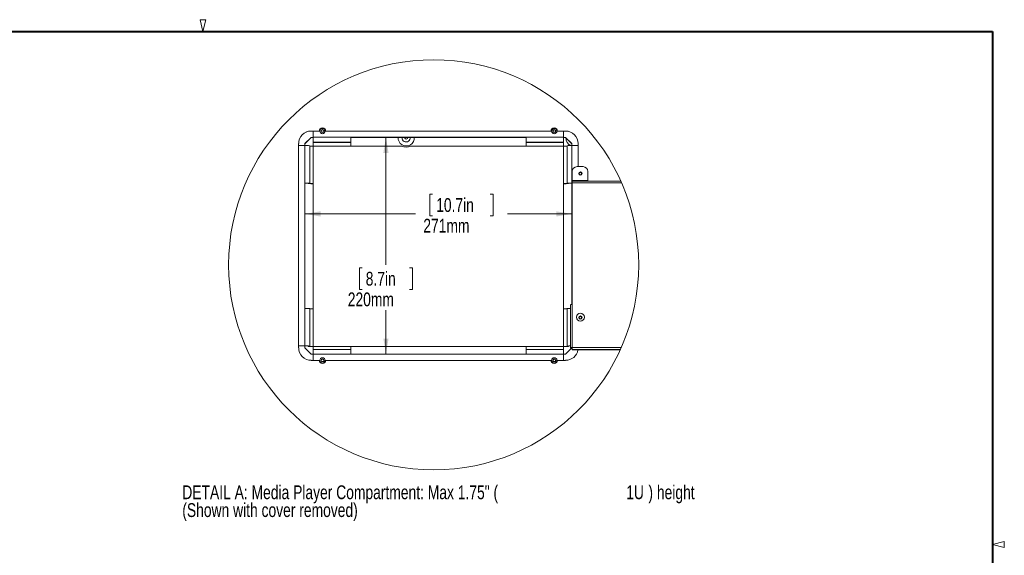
# Model space of a CAD drawing. Header units: millimetres. Extents: x 13 to 419, y 7 to 273.
# Tile 11 of 11: x 169 to 419, y 137 to 273. Entities that reach past the tile are written whole.
import ezdxf

# ---------------------------------------------------------------- set-up
doc = ezdxf.new("R2010")
doc.units = ezdxf.units.MM
doc.styles.add('SLDTEXTSTYLE1', font='TXT', dxfattribs={"width": 0.75})
doc.dimstyles.new('SLDDIMSTYLE1', dxfattribs={"dimtxt": 3.5, "dimasz": 3.9624, "dimexe": 0, "dimexo": 0.0625, "dimgap": 0.875, "dimtad": 0, "dimtih": 1, "dimtoh": 1, "dimdec": 0, "dimlfac": 4, "dimrnd": 1e-09, "dimzin": 12, "dimdsep": 46, "dimtxsty": 'SLDTEXTSTYLE1', "dimsah": 1, "dimcen": 0.09, "dimadec": 0, "dimazin": 3, "dimtfac": 1, "dimtdec": 0, "dimtofl": 0, "dimtmove": 0, "dimatfit": 3, "dimfxl": 1, "dimfrac": 2, "dimtolj": 1, "dimtzin": 12, "dimarcsym": 0})

# ---------------------------------------------------------------- blocks, each defined once
blk = doc.blocks.new('SW_NOTE_4')
at = {"color": 0, "linetype": 'Continuous', "lineweight": 0, "char_height": 3.5, "attachment_point": 1, "style": 'SLDTEXTSTYLE1'}
for s, insert in [('DETAIL A: Media Player Compartment: Max 1.75" (', (0, 4.51)), ('1U', (112.53, 4.5)), (') height', (118.17, 4.51)), ('(Shown with cover removed)', (0, -0.01))]:
    blk.add_mtext(s, dxfattribs=dict(at, insert=insert))
blk = doc.blocks.new('_D')
at = {"color": 7, "linetype": 'Continuous', "lineweight": 0}
for p, q in [((262.29, 242.93), (262.29, 210.59)), ((256.28, 209.88), (255.57, 209.88)), ((255.57, 209.88), (255.57, 204.32)), ((268.3, 209.88), (269.01, 209.88)), ((269.01, 209.88), (269.01, 204.32)), ((255.57, 204.32), (256.28, 204.32)), ((269.01, 204.32), (268.3, 204.32)), ((262.29, 187.95), (262.29, 199.09))]:
    blk.add_line(p, q, dxfattribs=at)
for points in [[(262.29, 242.93), (261.63, 238.97), (262.95, 238.97)], [(262.29, 187.95), (262.95, 191.91), (261.63, 191.91)]]:
    blk.add_solid(points, dxfattribs=at)
at = {"color": 7, "linetype": 'Continuous', "lineweight": 0, "char_height": 3.5, "attachment_point": 1, "style": 'SLDTEXTSTYLE1'}
for s, insert in [('8.7in', (257.16, 208.83, -150.21)), ('220mm', (252.61, 203.6, -150.21))]:
    blk.add_mtext(s, dxfattribs=dict(at, insert=insert))
blk = doc.blocks.new('_D_1')
at = {"color": 7, "linetype": 'Continuous', "lineweight": 0}
for p, q in [((274.13, 228.55), (273.42, 228.55)), ((273.42, 228.55), (273.42, 222.99)), ((288.74, 228.55), (289.45, 228.55)), ((289.45, 228.55), (289.45, 222.99)), ((241.73, 223.51), (269.75, 223.51)), ((273.42, 222.99), (274.13, 222.99)), ((289.45, 222.99), (288.74, 222.99)), ((309.42, 223.51), (293.11, 223.51))]:
    blk.add_line(p, q, dxfattribs=at)
for points in [[(241.73, 223.51), (245.7, 222.85), (245.7, 224.17)], [(309.42, 223.51), (305.46, 224.17), (305.46, 222.85)]]:
    blk.add_solid(points, dxfattribs=at)
at = {"color": 7, "linetype": 'Continuous', "lineweight": 0, "char_height": 3.5, "attachment_point": 1, "style": 'SLDTEXTSTYLE1'}
for s, insert in [('10.7in', (275.02, 227.51, -150.21)), ('271mm', (271.76, 222.27, -150.21))]:
    blk.add_mtext(s, dxfattribs=dict(at, insert=insert))

msp = doc.modelspace()

# ---------------------------------------------------------------- linework, layer by layer
at = {"color": 7, "linetype": 'Continuous', "lineweight": 0}
for p, q in [((215.9, 269.75), (215.15, 272.75)), ((215.15, 272.75), (216.65, 272.75)), ((215.9, 269.75), (216.65, 272.75)), ((241.73, 241.33), (243.32, 242.92)), ((243.32, 242.9), (241.73, 241.31)), ((243.83, 242.92), (243.32, 242.92)), ((243.32, 242.92), (243.32, 242.9)), ((243.83, 242.9), (243.32, 242.9)), ((245.4, 244.53), (243.33, 244.53)), ((243.33, 244.53), (243.33, 244.52)), ((245.4, 244.52), (243.33, 244.52)), ((243.83, 244.52), (243.83, 242.93)), ((253.35, 242.93), (243.83, 242.93)), ((243.83, 241.66), (243.83, 242.93)), ((245.4, 244.52), (245.4, 244.53)), ((245.54, 244.51), (245.54, 244.5)), ((245.83, 244.51), (245.83, 244.51)), ((246.59, 244.51), (246.59, 244.51)), ((246.88, 244.5), (246.88, 244.51)), ((304.14, 244.53), (247.02, 244.53)), ((247.02, 244.53), (247.02, 244.52)), ((304.14, 244.52), (247.02, 244.52)), ((253.35, 242.93), (253.35, 241.66)), ((297.8, 242.93), (253.35, 242.93)), ((297.8, 242.92), (253.35, 242.92)), ((297.8, 242.9), (253.35, 242.9)), ((266.36, 242.82), (266.37, 242.9)), ((267.09, 242.9), (267.08, 242.81)), ((267.77, 242.82), (267.76, 242.9)), ((267.77, 242.81), (267.76, 242.9)), ((307.33, 242.93), (297.8, 242.93)), ((297.8, 241.66), (297.8, 242.93)), ((304.14, 244.52), (304.14, 244.53)), ((304.27, 244.51), (304.27, 244.5)), ((304.57, 244.51), (304.57, 244.51)), ((305.32, 244.51), (305.32, 244.51)), ((305.62, 244.5), (305.62, 244.51)), ((307.83, 244.53), (305.76, 244.53)), ((305.76, 244.53), (305.76, 244.52)), ((307.83, 244.52), (305.76, 244.52)), ((307.33, 242.93), (307.33, 244.52)), ((307.33, 242.93), (307.33, 241.66)), ((307.84, 242.92), (307.33, 242.92)), ((307.84, 242.9), (307.33, 242.9)), ((307.83, 244.52), (307.83, 244.53)), ((307.84, 242.92), (309.42, 241.33)), ((307.84, 242.9), (307.84, 242.92)), ((309.42, 241.31), (307.84, 242.9)), ((240.15, 241.35), (240.15, 189.57)), ((241.73, 240.83), (240.15, 240.83)), ((241.73, 241.33), (241.73, 240.83)), ((241.73, 240.83), (241.73, 231.31)), ((242.97, 240.8), (242.97, 231.28)), ((253.35, 241.66), (243.83, 241.66)), ((243.83, 241.66), (243.83, 241.58)), ((253.35, 241.58), (243.83, 241.58)), ((243.83, 241.58), (243.83, 240.71)), ((243.83, 240.71), (243.83, 231.18)), ((253.35, 240.71), (243.83, 240.71)), ((253.35, 241.58), (253.35, 241.66)), ((253.35, 240.71), (253.35, 241.58)), ((266.3, 240.71), (253.35, 240.71)), ((297.8, 240.71), (268.55, 240.71)), ((307.33, 241.66), (297.8, 241.66)), ((297.8, 241.66), (297.8, 241.58)), ((307.33, 241.58), (297.8, 241.58)), ((297.8, 241.58), (297.8, 240.71)), ((307.33, 240.71), (297.8, 240.71)), ((307.33, 241.58), (307.33, 241.66)), ((307.33, 240.71), (307.33, 241.58)), ((307.33, 231.18), (307.33, 240.71)), ((308.19, 231.28), (308.19, 240.8)), ((309.42, 240.83), (309.42, 241.33)), ((309.42, 231.31), (309.42, 240.83)), ((311, 240.83), (309.42, 240.83)), ((311, 235.5), (311, 241.35)), ((310.77, 235.5), (312.25, 235.5)), ((309.52, 231.96), (309.52, 234.25)), ((313.5, 234.25), (313.5, 231.96)), ((241.73, 231.31), (241.73, 199.57)), ((242.59, 231.28), (242.59, 231.2)), ((242.59, 231.2), (242.97, 231.2)), ((242.97, 231.28), (242.97, 231.2)), ((243.83, 231.18), (243.83, 199.44)), ((307.33, 199.44), (307.33, 231.18)), ((308.19, 231.2), (308.19, 231.28)), ((308.57, 231.2), (308.57, 231.28)), ((309.42, 229.36), (309.42, 231.31)), ((313.5, 231.96), (309.52, 231.96)), ((309.52, 231.96), (309.52, 231.85)), ((321.82, 231.85), (309.52, 231.85)), ((309.52, 231.4), (309.52, 231.85)), ((309.52, 231.4), (309.52, 200.51)), ((322.02, 231.4), (309.52, 231.4)), ((313.5, 231.85), (313.5, 231.96)), ((309.42, 229.36), (309.42, 201.56)), ((309.05, 189.61), (309.05, 200.5)), ((309.42, 201.56), (309.42, 201.56)), ((309.42, 200.51), (309.42, 201.56)), ((309.52, 200.51), (309.52, 189.62)), ((241.73, 199.57), (241.73, 190.05)), ((242.97, 199.54), (242.97, 190.02)), ((243.83, 199.44), (243.83, 189.92)), ((307.33, 189.92), (307.33, 199.44)), ((308.19, 190.02), (308.19, 199.54)), ((240.15, 190.05), (241.73, 190.05)), ((241.73, 190.04), (240.15, 190.04)), ((241.73, 190.04), (241.73, 190.05)), ((241.73, 190.04), (241.73, 189.53)), ((242.97, 190.02), (242.59, 190.02)), ((242.59, 190.02), (242.59, 189.94)), ((242.59, 189.94), (242.97, 189.94)), ((242.97, 190.02), (242.97, 189.94)), ((243.83, 189.92), (253.35, 189.92)), ((243.83, 189.92), (243.83, 189.16)), ((253.35, 189.16), (253.35, 189.92)), ((253.35, 189.92), (297.8, 189.92)), ((297.8, 189.92), (307.33, 189.92)), ((297.8, 189.92), (297.8, 189.16)), ((307.33, 189.16), (307.33, 189.92)), ((308.57, 190.02), (308.19, 190.02)), ((308.19, 189.94), (308.19, 190.02)), ((308.19, 189.94), (308.57, 189.94)), ((308.57, 189.94), (308.57, 190.02)), ((243.32, 187.94), (241.73, 189.53)), ((243.32, 187.94), (243.83, 187.94)), ((253.35, 189.16), (243.83, 189.16)), ((243.83, 187.95), (243.83, 189.16)), ((243.83, 187.95), (253.35, 187.95)), ((243.83, 187.95), (243.83, 186.39)), ((253.35, 189.16), (253.35, 187.95)), ((253.35, 187.95), (297.8, 187.95)), ((307.33, 189.16), (297.8, 189.16)), ((297.8, 187.95), (297.8, 189.16)), ((297.8, 187.95), (307.33, 187.95)), ((307.33, 189.16), (307.33, 187.95)), ((307.33, 186.39), (307.33, 187.95)), ((307.33, 187.94), (307.84, 187.94)), ((309.42, 189.53), (307.84, 187.94)), ((309.3, 189.61), (309.05, 189.61)), ((309.05, 189.61), (309.05, 189.51)), ((309.05, 189.51), (309.3, 189.51)), ((309.3, 189.61), (309.3, 189.51)), ((309.42, 189.53), (309.42, 189.57)), ((321.93, 189.62), (309.52, 189.62)), ((309.52, 189.62), (309.52, 189.15)), ((321.72, 189.15), (309.52, 189.15)), ((309.52, 189.15), (309.52, 189.05)), ((309.52, 189.05), (321.68, 189.05)), ((321.68, 189.05), (309.52, 189.05)), ((309.52, 189.05), (309.52, 189.05)), ((243.33, 186.39), (245.4, 186.39)), ((245.54, 186.39), (245.54, 186.38)), ((245.83, 186.39), (245.83, 186.39)), ((246.59, 186.39), (246.59, 186.39)), ((246.88, 186.38), (246.88, 186.39)), ((247.02, 186.39), (304.14, 186.39)), ((304.27, 186.39), (304.27, 186.38)), ((304.57, 186.39), (304.57, 186.39)), ((305.32, 186.39), (305.32, 186.39)), ((305.62, 186.38), (305.62, 186.39)), ((305.76, 186.39), (307.83, 186.39)), ((416.05, 139.7), (419.05, 140.45)), ((419.05, 138.95), (419.05, 140.45)), ((416.05, 139.7), (419.05, 138.95))]:
    msp.add_line(p, q, dxfattribs=at)
at = {"color": 7, "linetype": 'Continuous', "lineweight": 40}
for p, q in [((15.75, 269.75), (416.05, 269.75)), ((416.05, 269.75), (416.05, 9.65))]:
    msp.add_line(p, q, dxfattribs=at)
at = {"color": 7, "linetype": 'Continuous', "lineweight": 0}
for centre, radius in [((274.38, 210.61), 51.98), ((246.21, 244.51), 0.674), ((246.21, 244.51), 0.375), ((246.21, 244.51), 0.375), ((246.21, 244.51), 0.312), ((304.95, 244.51), 0.674), ((304.95, 244.51), 0.375), ((304.95, 244.51), 0.375), ((304.95, 244.51), 0.312), ((311.59, 233.73), 0.412), ((311.59, 233.72), 0.375), ((311.59, 233.72), 0.307), ((311.59, 197.34), 1), ((311.59, 197.23), 0.412), ((311.59, 197.22), 0.375), ((311.59, 197.22), 0.307), ((246.21, 186.39), 0.674), ((246.21, 186.39), 0.375), ((246.21, 186.39), 0.375), ((246.21, 186.39), 0.312), ((304.95, 186.39), 0.674), ((304.95, 186.39), 0.375), ((304.95, 186.39), 0.375), ((304.95, 186.39), 0.312)]:
    msp.add_circle(centre, radius, dxfattribs=at)
for centre, radius, start, end in [((246.21, 244.52), 0.813, 0.4523, 179.5477), ((246.21, 244.52), 0.813, 0.4523, 179.5477), ((246.21, 244.51), 0.375, 0.0114, 179.9886), ((246.21, 244.49), 0.312, 0.0117, 179.9883), ((304.95, 244.52), 0.812, 0.4524, 179.5476), ((304.95, 244.52), 0.812, 0.4524, 179.5476), ((304.95, 244.51), 0.375, 0.0124, 179.9876), ((304.95, 244.49), 0.313, 1.5157, 178.4843), ((243.33, 241.35), 3.17, 89.9931, 179.9913), ((243.33, 241.35), 3.17, 89.9921, 179.9923), ((267.42, 242.8), 2.06, 177.114, 2.886), ((267.42, 242.82), 1.06, 180.0111, 4.3603), ((267.42, 242.82), 0.344, 166.3854, 359.9925), ((307.83, 241.35), 3.17, 0.0078, 90.0077), ((307.83, 241.35), 3.17, 0.0081, 90.0074), ((309.92, 242.8), 2.06, 177.8535, 252.2725), ((242.04, 227.49), 13.35, 86.0097, 91.3279), ((243.61, 249.95), 9.25, 266.011, 271.3263), ((267.42, 242.81), 2.38, 241.8909, 298.1091), ((307.54, 249.95), 9.25, 268.6736, 273.9891), ((309.12, 227.49), 13.35, 88.6722, 93.9902), ((310.76, 234.25), 1.25, 89.993, 179.992), ((312.25, 234.25), 1.25, 0.0077, 90.0074), ((311.59, 233.72), 0.412, 89.9905, 179.994), ((311.59, 233.71), 0.307, 0.0101, 179.9899), ((311.59, 233.72), 0.412, 0.006, 90.0095), ((242.04, 217.97), 13.34, 86.0074, 91.3288), ((241.95, 222.08), 9.23, 86.005, 91.3323), ((243.52, 244.51), 13.34, 266.0086, 271.329), ((243.61, 240.42), 9.24, 266.0084, 271.3289), ((307.64, 244.51), 13.34, 268.6711, 273.9913), ((307.54, 240.42), 9.24, 268.671, 273.9917), ((309.12, 217.97), 13.34, 88.6712, 93.9925), ((309.21, 222.08), 9.23, 88.6676, 93.995), ((310.06, 229.36), 0.635, 149.0267, 179.9984), ((309.4, 195.56), 4.96, 88.6669, 93.9942), ((310.06, 201.56), 0.635, 180.0003, 210.9733), ((310.06, 201.56), 0.635, 180.0037, 210.9698), ((242.04, 186.22), 13.35, 86.0097, 91.3279), ((243.61, 208.69), 9.25, 266.011, 271.3263), ((307.54, 208.69), 9.25, 268.6736, 273.9891), ((308.95, 189.09), 10.48, 89.4377, 94.1862), ((311.59, 197.33), 1, 0.0115, 179.9885), ((311.59, 197.22), 0.412, 0.0124, 179.9876), ((311.59, 197.21), 0.307, 0.0119, 179.9881), ((242.04, 176.71), 13.34, 86.0074, 91.3288), ((241.95, 180.82), 9.23, 86.005, 91.3323), ((243.52, 203.25), 13.34, 266.0086, 271.329), ((243.61, 199.16), 9.24, 266.0084, 271.3289), ((307.64, 203.25), 13.34, 268.6711, 273.9913), ((307.54, 199.15), 9.24, 268.671, 273.9917), ((308.86, 182.42), 7.63, 88.5475, 95.0764), ((308.98, 185.51), 4.53, 89.0265, 95.1991), ((243.33, 189.57), 3.17, 180.0075, 270.0081), ((307.83, 189.57), 3.17, 269.9934, 350.6356), ((309.4, 184.66), 4.96, 88.6669, 93.9942), ((309.46, 187.32), 2.29, 88.6673, 93.9939), ((246.21, 186.4), 0.813, 180.4523, 359.5477), ((246.21, 186.39), 0.375, 0.0114, 179.9886), ((246.21, 186.37), 0.312, 0.0117, 179.9883), ((304.95, 186.4), 0.812, 180.4524, 359.5476), ((304.95, 186.39), 0.375, 0.0124, 179.9876), ((304.95, 186.37), 0.312, 0.0126, 179.9874)]:
    msp.add_arc(centre, radius, start, end, dxfattribs=at)
msp.add_open_spline([(309.3, 189.51), (309.31, 189.52), (309.32, 189.54), (309.37, 189.55), (309.44, 189.57), (309.49, 189.58), (309.52, 189.59)], degree=3, knots=[0, 0, 0, 0, 0.108681, 0.325353, 0.636395, 1, 1, 1, 1], dxfattribs=at)

# ---------------------------------------------------------------- block references
msp.add_blockref('SW_NOTE_4', (210.66, 150.19), dxfattribs=at)

# ---------------------------------------------------------------- dimensions: what is measured, and where the dimension line sits
dim = msp.add_linear_dim(base=(262.29, 187.95), p1=(253.35, 242.93), p2=(253.35, 187.95), angle=90, dimstyle='SLDDIMSTYLE1', dxfattribs=at)
dim.commit()
dim.dimension.update_dxf_attribs({"geometry": '_D', "text_midpoint": (262.29, 204.84), "dimtype": 160})
dim = msp.add_linear_dim(base=(309.42, 223.51), p1=(241.73, 231.31), p2=(309.42, 229.36), dimstyle='SLDDIMSTYLE1', dxfattribs=at)
dim.commit()
dim.dimension.update_dxf_attribs({"geometry": '_D_1', "text_midpoint": (281.43, 223.51), "dimtype": 160})

doc.saveas('drawing.dxf')
